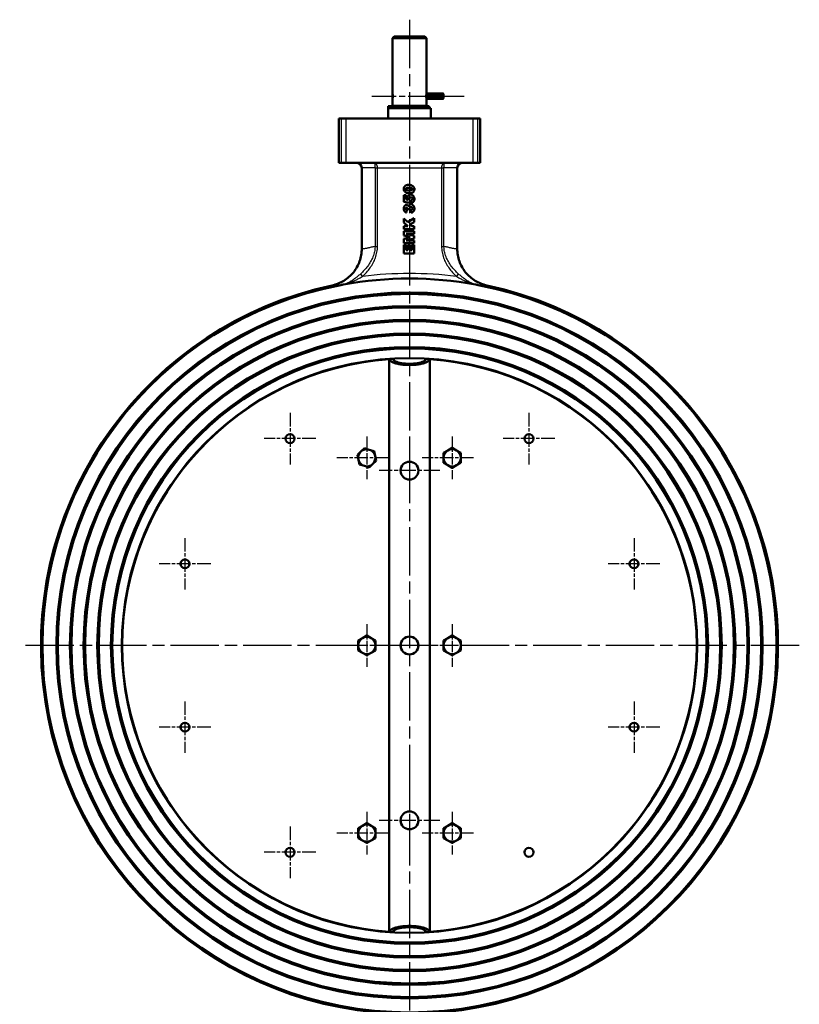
# Model space of a CAD drawing. Header units: millimetres. Extents: x 117 to 1000, y 361 to 1235.
# Tile 2 of 3: x 117 to 574, y 655 to 1232. Entities that reach past the tile are written whole.
import ezdxf

# ---------------------------------------------------------------- set-up
doc = ezdxf.new("R2010")
doc.units = ezdxf.units.MM
doc.header["$LTSCALE"] = 5
doc.linetypes.add('CHAIN', pattern=[0.3543, 0.2362, -0.0295, 0.0591, -0.0295])
for name, color, linetype, lineweight in [('Mittellinie(DIN)', 4, 'CHAIN', 25), ('Mittelpunktmarkierung(DIN)', 4, 'CHAIN', 25), ('Sichtbare Kanten(DIN)', 7, 'Continuous', 50), ('Sichtbare tangentiale Kanten(DIN)', 3, 'Continuous', 25)]:
    doc.layers.add(name, color=color, linetype=linetype, lineweight=lineweight)

msp = doc.modelspace()

# ---------------------------------------------------------------- linework, layer by layer
at = {"layer": 'Mittellinie(DIN)', "linetype": 'CHAIN', "ltscale": 12.00094}
msp.add_line((323.44, 1187.55), (377.44, 1187.55), dxfattribs=at)
at = {"layer": 'Mittelpunktmarkierung(DIN)', "linetype": 'CHAIN', "ltscale": 23.990969}
for p, q in [((345.44, 1232.39), (345.44, 637.18)), ((573.81, 865.55), (117.08, 865.55))]:
    msp.add_line(p, q, dxfattribs=at)
at = {"layer": 'Mittelpunktmarkierung(DIN)', "linetype": 'CHAIN', "ltscale": 6.711593}
for p, q in [((275.44, 1001.89), (275.44, 971.69)), ((415.44, 1001.89), (415.44, 971.69)), ((290.54, 986.79), (260.34, 986.79)), ((430.54, 986.79), (400.34, 986.79)), ((213.89, 928.53), (213.89, 898.33)), ((477, 928.53), (477, 898.33)), ((228.99, 913.43), (198.79, 913.43)), ((492.1, 913.43), (461.9, 913.43)), ((213.89, 832.77), (213.89, 802.57)), ((477, 832.77), (477, 802.57)), ((228.99, 817.67), (198.79, 817.67)), ((492.1, 817.67), (461.9, 817.67)), ((275.44, 759.41), (275.44, 729.21)), ((290.54, 744.31), (260.34, 744.31))]:
    msp.add_line(p, q, dxfattribs=at)
at = {"layer": 'Mittelpunktmarkierung(DIN)', "linetype": 'CHAIN', "ltscale": 5.555937}
for p, q in [((320.44, 988.05), (320.44, 963.05)), ((370.44, 988.05), (370.44, 963.05)), ((320.44, 878.05), (320.44, 853.05)), ((370.44, 878.05), (370.44, 853.05)), ((320.44, 768.05), (320.44, 743.05)), ((370.44, 768.05), (370.44, 743.05))]:
    msp.add_line(p, q, dxfattribs=at)
at = {"layer": 'Mittelpunktmarkierung(DIN)', "linetype": 'CHAIN', "ltscale": 7.889472}
for p, q in [((345.44, 985.8), (345.44, 950.3)), ((363.19, 968.05), (327.69, 968.05)), ((345.44, 780.8), (345.44, 745.3)), ((363.19, 763.05), (327.69, 763.05))]:
    msp.add_line(p, q, dxfattribs=at)
at = {"layer": 'Mittelpunktmarkierung(DIN)', "linetype": 'CHAIN', "ltscale": 6.667144}
for p, q in [((332.94, 975.55), (302.94, 975.55)), ((382.94, 975.55), (352.94, 975.55)), ((332.94, 865.55), (302.94, 865.55)), ((382.94, 865.55), (352.94, 865.55)), ((332.94, 755.55), (302.94, 755.55)), ((382.94, 755.55), (352.94, 755.55))]:
    msp.add_line(p, q, dxfattribs=at)
at = {"layer": 'Sichtbare Kanten(DIN)'}
for p, q in [((336.44, 1222.55), (335.44, 1221.55)), ((355.44, 1221.55), (335.44, 1221.55)), ((335.44, 1189.45), (335.44, 1221.55)), ((336.44, 1222.55), (354.44, 1222.55)), ((354.44, 1222.55), (355.44, 1221.55)), ((355.44, 1189.38), (355.44, 1221.55)), ((355.39, 1189.05), (364.94, 1189.05)), ((364.94, 1187.74), (364.94, 1189.05)), ((365.44, 1188.92), (364.94, 1189.05)), ((335.44, 1188.92), (335.54, 1188.94)), ((335.44, 1187.72), (335.44, 1188.92)), ((335.44, 1187.72), (335.64, 1187.73)), ((335.44, 1187.66), (335.44, 1187.72)), ((335.64, 1187.66), (335.44, 1187.66)), ((335.44, 1187.44), (335.44, 1187.66)), ((335.44, 1187.44), (335.64, 1187.44)), ((335.44, 1187.38), (335.44, 1187.44)), ((335.64, 1187.37), (335.44, 1187.38)), ((335.44, 1186.18), (335.44, 1187.38)), ((335.44, 1186.18), (335.54, 1186.16)), ((335.44, 1181.85), (335.44, 1185.65)), ((365.44, 1187.66), (355.26, 1187.66)), ((355.26, 1187.44), (365.44, 1187.44)), ((355.27, 1187.74), (364.94, 1187.74)), ((364.94, 1187.36), (355.27, 1187.36)), ((355.39, 1186.05), (364.94, 1186.05)), ((355.44, 1181.85), (355.44, 1185.72)), ((364.94, 1187.74), (365.44, 1187.72)), ((365.44, 1187.38), (364.94, 1187.36)), ((364.94, 1186.05), (364.94, 1187.36)), ((365.44, 1186.18), (364.94, 1186.05)), ((365.44, 1187.72), (365.44, 1188.92)), ((365.44, 1187.72), (365.44, 1187.66)), ((365.44, 1187.44), (365.44, 1187.66)), ((365.44, 1187.44), (365.44, 1187.38)), ((365.44, 1186.18), (365.44, 1187.38)), ((332.9, 1181.75), (356.9, 1181.75)), ((332.9, 1180.55), (332.9, 1181.75)), ((347.01, 1180.55), (332.9, 1180.55)), ((332.94, 1174.55), (332.94, 1180.55)), ((355.44, 1181.85), (335.44, 1181.85)), ((335.94, 1181.75), (335.94, 1181.85)), ((357.94, 1180.55), (347.01, 1180.55)), ((354.94, 1181.75), (354.94, 1181.85)), ((356.9, 1180.55), (356.9, 1181.75)), ((357.94, 1174.55), (357.94, 1180.55)), ((305.34, 1174.55), (304.05, 1174.55)), ((304.05, 1148.55), (304.05, 1174.55)), ((305.34, 1174.55), (308.34, 1174.55)), ((382.55, 1174.55), (308.34, 1174.55)), ((382.55, 1174.55), (385.55, 1174.55)), ((386.84, 1174.55), (385.55, 1174.55)), ((386.84, 1174.55), (386.84, 1148.55)), ((305.34, 1148.55), (304.05, 1148.55)), ((308.34, 1148.55), (305.34, 1148.55)), ((382.55, 1148.55), (308.34, 1148.55)), ((317.44, 1098.12), (317.44, 1145.55)), ((373.44, 1145.55), (373.44, 1098.12)), ((385.55, 1148.55), (382.55, 1148.55)), ((386.84, 1148.55), (385.55, 1148.55)), ((342.14, 1125.6), (342.14, 1129.62)), ((342.14, 1129.62), (343.49, 1129.62)), ((345.42, 1125.07), (342.14, 1125.6)), ((343.49, 1129.62), (343.49, 1126.9)), ((343.49, 1126.9), (344.41, 1126.76)), ((345.63, 1126.51), (345.42, 1125.07)), ((346.66, 1124.84), (346.47, 1126.56)), ((343.9, 1120.87), (343.61, 1119.27)), ((345.6, 1121.14), (344.39, 1121.23)), ((346.63, 1119.17), (346.41, 1120.87)), ((342.14, 1115.93), (344.44, 1113.71)), ((342.14, 1113.42), (342.14, 1115.93)), ((344.44, 1113.71), (348.24, 1116.03)), ((348.24, 1116.03), (348.24, 1113.71)), ((344.45, 1111.45), (342.14, 1113.42)), ((342.14, 1109.56), (342.14, 1111.45)), ((342.14, 1111.45), (344.45, 1111.45)), ((348.24, 1109.56), (342.14, 1109.56)), ((342.14, 1108.34), (348.24, 1108.34)), ((342.14, 1105.86), (342.14, 1108.34)), ((348.24, 1113.71), (345.73, 1112.42)), ((345.73, 1112.42), (346.76, 1111.45)), ((346.76, 1111.45), (348.24, 1111.45)), ((348.24, 1111.45), (348.24, 1109.56)), ((348.24, 1108.34), (348.24, 1106.8)), ((345.85, 1104.92), (342.14, 1105.86)), ((342.14, 1103.97), (345.85, 1104.92)), ((342.14, 1101.48), (342.14, 1103.97)), ((343.58, 1106.8), (348.24, 1105.61)), ((348.24, 1106.8), (343.58, 1106.8)), ((348.24, 1104.21), (343.58, 1103.03)), ((343.58, 1103.03), (348.24, 1103.03)), ((348.24, 1105.61), (348.24, 1104.21)), ((348.24, 1103.03), (348.24, 1101.48)), ((348.24, 1101.48), (342.14, 1101.48)), ((342.14, 1095.34), (342.14, 1100.39)), ((342.14, 1100.39), (343.44, 1100.39)), ((343.44, 1100.39), (343.44, 1097.23)), ((343.44, 1097.23), (344.41, 1097.23)), ((344.41, 1100.16), (345.66, 1100.16)), ((344.41, 1097.23), (344.41, 1100.16)), ((345.66, 1100.16), (345.66, 1097.23)), ((345.66, 1097.23), (346.86, 1097.23)), ((346.86, 1100.48), (348.24, 1100.48)), ((346.86, 1097.23), (346.86, 1100.48)), ((348.24, 1100.48), (348.24, 1095.34)), ((348.24, 1095.34), (342.14, 1095.34)), ((333.54, 697.72), (333.54, 1033.38)), ((335.44, 1033.5), (335.44, 1033.75)), ((355.44, 1033.5), (355.44, 1033.75)), ((357.35, 1033.38), (357.35, 697.72)), ((367.94, 979.88), (370.44, 981.32)), ((370.44, 981.32), (372.94, 979.88)), ((314.92, 977.23), (317.03, 979.2)), ((315.57, 974.42), (314.92, 977.23)), ((317.03, 979.2), (319.14, 981.17)), ((319.14, 981.17), (321.9, 980.33)), ((321.9, 980.33), (324.66, 979.49)), ((324.66, 979.49), (325.31, 976.68)), ((325.31, 976.68), (325.97, 973.87)), ((365.44, 978.44), (367.94, 979.88)), ((365.44, 975.55), (365.44, 978.44)), ((365.44, 972.66), (365.44, 975.55)), ((372.94, 979.88), (375.44, 978.44)), ((375.44, 978.44), (375.44, 975.55)), ((375.44, 975.55), (375.44, 972.66)), ((316.23, 971.61), (315.57, 974.42)), ((318.99, 970.77), (316.23, 971.61)), ((321.75, 969.93), (318.99, 970.77)), ((323.86, 971.9), (321.75, 969.93)), ((325.97, 973.87), (323.86, 971.9)), ((367.94, 971.22), (365.44, 972.66)), ((370.44, 969.78), (367.94, 971.22)), ((372.94, 971.22), (370.44, 969.78)), ((375.44, 972.66), (372.94, 971.22)), ((315.44, 868.44), (317.94, 869.88)), ((315.44, 865.55), (315.44, 868.44)), ((317.94, 869.88), (320.44, 871.32)), ((320.44, 871.32), (322.94, 869.88)), ((322.94, 869.88), (325.44, 868.44)), ((325.44, 868.44), (325.44, 865.55)), ((365.44, 868.44), (367.94, 869.88)), ((365.44, 865.55), (365.44, 868.44)), ((367.94, 869.88), (370.44, 871.32)), ((370.44, 871.32), (372.94, 869.88)), ((372.94, 869.88), (375.44, 868.44)), ((375.44, 868.44), (375.44, 865.55)), ((315.44, 862.66), (315.44, 865.55)), ((317.94, 861.22), (315.44, 862.66)), ((320.44, 859.78), (317.94, 861.22)), ((322.94, 861.22), (320.44, 859.78)), ((325.44, 862.66), (322.94, 861.22)), ((325.44, 865.55), (325.44, 862.66)), ((365.44, 862.66), (365.44, 865.55)), ((367.94, 861.22), (365.44, 862.66)), ((370.44, 859.78), (367.94, 861.22)), ((372.94, 861.22), (370.44, 859.78)), ((375.44, 862.66), (372.94, 861.22)), ((375.44, 865.55), (375.44, 862.66)), ((315.44, 758.44), (317.94, 759.88)), ((315.44, 755.55), (315.44, 758.44)), ((317.94, 759.88), (320.44, 761.32)), ((320.44, 761.32), (322.94, 759.88)), ((322.94, 759.88), (325.44, 758.44)), ((325.44, 758.44), (325.44, 755.55)), ((365.44, 758.44), (367.94, 759.88)), ((365.44, 755.55), (365.44, 758.44)), ((367.94, 759.88), (370.44, 761.32)), ((370.44, 761.32), (372.94, 759.88)), ((372.94, 759.88), (375.44, 758.44)), ((375.44, 758.44), (375.44, 755.55)), ((315.44, 752.66), (315.44, 755.55)), ((317.94, 751.22), (315.44, 752.66)), ((320.44, 749.78), (317.94, 751.22)), ((322.94, 751.22), (320.44, 749.78)), ((325.44, 752.66), (322.94, 751.22)), ((325.44, 755.55), (325.44, 752.66)), ((365.44, 752.66), (365.44, 755.55)), ((367.94, 751.22), (365.44, 752.66)), ((370.44, 749.78), (367.94, 751.22)), ((372.94, 751.22), (370.44, 749.78)), ((375.44, 752.66), (372.94, 751.22)), ((375.44, 755.55), (375.44, 752.66)), ((335.44, 697.35), (335.44, 697.6)), ((355.44, 697.35), (355.44, 697.6))]:
    msp.add_line(p, q, dxfattribs=at)
at = {"layer": 'Sichtbare Kanten(DIN)', "flags": 128}
for points in [[(335.44, 1185.65), (335.45, 1185.66), (335.45, 1185.68), (335.46, 1185.74), (335.48, 1185.84), (335.51, 1185.97), (335.53, 1186.14), (335.56, 1186.35), (335.59, 1186.57), (335.61, 1186.81), (335.63, 1187.05), (335.64, 1187.3), (335.64, 1187.55), (335.64, 1187.8), (335.63, 1188.04), (335.61, 1188.28), (335.59, 1188.5), (335.57, 1188.71), (335.54, 1188.89), (335.52, 1189.06), (335.49, 1189.2), (335.47, 1189.31), (335.46, 1189.39), (335.45, 1189.43), (335.44, 1189.45)], [(355.44, 1189.38), (355.44, 1189.36), (355.43, 1189.32), (355.42, 1189.24), (355.4, 1189.13), (355.38, 1189), (355.35, 1188.84), (355.33, 1188.66), (355.31, 1188.47), (355.29, 1188.25), (355.28, 1188.02), (355.27, 1187.79), (355.26, 1187.55), (355.27, 1187.31), (355.28, 1187.08), (355.29, 1186.85), (355.31, 1186.63), (355.33, 1186.44), (355.35, 1186.26), (355.38, 1186.1), (355.4, 1185.97), (355.42, 1185.86), (355.43, 1185.78), (355.44, 1185.74), (355.44, 1185.72)], [(342.03, 1133.13), (342.04, 1133.26), (342.06, 1133.4), (342.08, 1133.54), (342.11, 1133.68), (342.16, 1133.81), (342.21, 1133.95), (342.26, 1134.08), (342.33, 1134.21), (342.4, 1134.34), (342.47, 1134.46), (342.55, 1134.57), (342.64, 1134.68), (342.73, 1134.78), (342.82, 1134.87), (342.91, 1134.96), (343, 1135.04), (343.1, 1135.11), (343.2, 1135.17), (343.29, 1135.23), (343.38, 1135.28), (343.47, 1135.32), (343.56, 1135.36), (343.64, 1135.39), (343.72, 1135.41)], [(345.16, 1130.6), (344.95, 1130.61), (344.74, 1130.63), (344.53, 1130.66), (344.33, 1130.7), (344.13, 1130.75), (343.94, 1130.82), (343.76, 1130.89), (343.58, 1130.97), (343.41, 1131.07), (343.25, 1131.17), (343.09, 1131.27), (342.95, 1131.39), (342.81, 1131.51), (342.68, 1131.64), (342.57, 1131.77), (342.46, 1131.91), (342.36, 1132.05), (342.28, 1132.2), (342.21, 1132.35), (342.15, 1132.5), (342.1, 1132.66), (342.06, 1132.81), (342.04, 1132.97), (342.03, 1133.13)], [(343.16, 1133.07), (343.17, 1133.13), (343.18, 1133.18), (343.2, 1133.23), (343.23, 1133.28), (343.27, 1133.33), (343.31, 1133.38), (343.36, 1133.42), (343.42, 1133.47), (343.49, 1133.52), (343.57, 1133.56), (343.65, 1133.6), (343.73, 1133.64), (343.83, 1133.68), (343.93, 1133.71), (344.03, 1133.74), (344.14, 1133.77), (344.26, 1133.8), (344.38, 1133.83), (344.51, 1133.85), (344.64, 1133.86), (344.78, 1133.88), (344.92, 1133.89), (345.07, 1133.89), (345.22, 1133.9)], [(345.17, 1132.28), (345.03, 1132.28), (344.89, 1132.29), (344.75, 1132.3), (344.62, 1132.31), (344.49, 1132.33), (344.37, 1132.35), (344.25, 1132.37), (344.14, 1132.39), (344.03, 1132.42), (343.92, 1132.45), (343.82, 1132.49), (343.73, 1132.52), (343.65, 1132.56), (343.57, 1132.6), (343.49, 1132.64), (343.43, 1132.68), (343.37, 1132.73), (343.31, 1132.78), (343.27, 1132.82), (343.23, 1132.87), (343.2, 1132.92), (343.18, 1132.97), (343.17, 1133.02), (343.16, 1133.07)], [(343.72, 1135.41), (343.78, 1135.43), (343.83, 1135.44), (343.89, 1135.45), (343.95, 1135.46), (344.01, 1135.47), (344.06, 1135.49), (344.12, 1135.5), (344.18, 1135.51), (344.24, 1135.52), (344.3, 1135.52), (344.36, 1135.53), (344.42, 1135.54), (344.48, 1135.55), (344.54, 1135.55), (344.6, 1135.56), (344.66, 1135.56), (344.72, 1135.57), (344.78, 1135.57), (344.84, 1135.57), (344.9, 1135.58), (344.96, 1135.58), (345.02, 1135.58), (345.08, 1135.58), (345.15, 1135.58)], [(345.15, 1135.58), (345.35, 1135.58), (345.56, 1135.56), (345.76, 1135.53), (345.96, 1135.49), (346.16, 1135.44), (346.35, 1135.38), (346.53, 1135.32), (346.71, 1135.24), (346.89, 1135.15), (347.06, 1135.06), (347.22, 1134.96), (347.37, 1134.85), (347.51, 1134.73), (347.65, 1134.61), (347.77, 1134.48), (347.89, 1134.34), (347.99, 1134.2), (348.08, 1134.06), (348.16, 1133.9), (348.22, 1133.75), (348.28, 1133.59), (348.31, 1133.42), (348.34, 1133.26), (348.35, 1133.09)], [(347.19, 1133.08), (347.19, 1133.03), (347.17, 1132.98), (347.15, 1132.94), (347.12, 1132.89), (347.08, 1132.84), (347.04, 1132.79), (346.99, 1132.75), (346.93, 1132.7), (346.86, 1132.66), (346.78, 1132.62), (346.7, 1132.57), (346.62, 1132.54), (346.53, 1132.5), (346.43, 1132.46), (346.32, 1132.43), (346.21, 1132.4), (346.1, 1132.38), (345.98, 1132.35), (345.85, 1132.33), (345.73, 1132.31), (345.59, 1132.3), (345.46, 1132.29), (345.31, 1132.28), (345.17, 1132.28)], [(345.22, 1133.9), (345.35, 1133.89), (345.49, 1133.89), (345.62, 1133.88), (345.75, 1133.87), (345.88, 1133.85), (346.01, 1133.83), (346.12, 1133.81), (346.24, 1133.78), (346.35, 1133.75), (346.45, 1133.72), (346.55, 1133.68), (346.64, 1133.64), (346.73, 1133.6), (346.81, 1133.56), (346.88, 1133.51), (346.94, 1133.46), (347, 1133.41), (347.05, 1133.37), (347.09, 1133.32), (347.13, 1133.27), (347.16, 1133.22), (347.17, 1133.17), (347.19, 1133.12), (347.19, 1133.08)], [(348.35, 1133.09), (348.34, 1132.99), (348.34, 1132.89), (348.32, 1132.79), (348.31, 1132.69), (348.29, 1132.59), (348.26, 1132.49), (348.23, 1132.39), (348.2, 1132.29), (348.16, 1132.19), (348.13, 1132.09), (348.08, 1132), (348.04, 1131.9), (347.99, 1131.81), (347.94, 1131.72), (347.89, 1131.64), (347.84, 1131.56), (347.79, 1131.48), (347.73, 1131.4), (347.67, 1131.33), (347.61, 1131.27), (347.56, 1131.21), (347.5, 1131.16), (347.44, 1131.11), (347.38, 1131.07)], [(344.14, 1127.86), (344.15, 1127.98), (344.16, 1128.09), (344.19, 1128.21), (344.23, 1128.33), (344.27, 1128.45), (344.33, 1128.57), (344.39, 1128.68), (344.46, 1128.8), (344.54, 1128.91), (344.62, 1129.02), (344.71, 1129.13), (344.8, 1129.23), (344.9, 1129.32), (345, 1129.42), (345.11, 1129.5), (345.21, 1129.58), (345.32, 1129.65), (345.43, 1129.72), (345.54, 1129.77), (345.66, 1129.82), (345.77, 1129.86), (345.88, 1129.89), (345.99, 1129.9), (346.09, 1129.91)], [(344.41, 1126.76), (344.39, 1126.79), (344.37, 1126.83), (344.36, 1126.87), (344.34, 1126.92), (344.33, 1126.96), (344.31, 1127.01), (344.3, 1127.06), (344.28, 1127.11), (344.27, 1127.16), (344.25, 1127.21), (344.24, 1127.26), (344.23, 1127.31), (344.21, 1127.37), (344.2, 1127.42), (344.19, 1127.47), (344.18, 1127.52), (344.17, 1127.57), (344.17, 1127.61), (344.16, 1127.66), (344.15, 1127.71), (344.15, 1127.75), (344.15, 1127.79), (344.14, 1127.83), (344.14, 1127.86)], [(347.38, 1131.07), (347.33, 1131.04), (347.28, 1131.01), (347.22, 1130.98), (347.15, 1130.96), (347.07, 1130.93), (346.99, 1130.9), (346.9, 1130.88), (346.81, 1130.85), (346.72, 1130.82), (346.62, 1130.8), (346.52, 1130.78), (346.41, 1130.75), (346.3, 1130.73), (346.2, 1130.71), (346.09, 1130.69), (345.98, 1130.67), (345.87, 1130.66), (345.76, 1130.64), (345.66, 1130.63), (345.55, 1130.62), (345.45, 1130.61), (345.35, 1130.61), (345.26, 1130.6), (345.16, 1130.6)], [(346.24, 1128.2), (346.18, 1128.2), (346.11, 1128.19), (346.04, 1128.18), (345.98, 1128.17), (345.91, 1128.15), (345.85, 1128.12), (345.79, 1128.1), (345.73, 1128.07), (345.67, 1128.03), (345.62, 1128), (345.56, 1127.96), (345.51, 1127.92), (345.47, 1127.88), (345.42, 1127.84), (345.38, 1127.79), (345.34, 1127.75), (345.31, 1127.7), (345.28, 1127.65), (345.25, 1127.6), (345.23, 1127.55), (345.22, 1127.5), (345.2, 1127.45), (345.2, 1127.4), (345.19, 1127.36)], [(345.19, 1127.36), (345.19, 1127.34), (345.19, 1127.32), (345.2, 1127.29), (345.2, 1127.27), (345.2, 1127.25), (345.2, 1127.23), (345.2, 1127.21), (345.21, 1127.19), (345.21, 1127.17), (345.21, 1127.15), (345.22, 1127.13), (345.22, 1127.11), (345.23, 1127.09), (345.24, 1127.07), (345.24, 1127.05), (345.25, 1127.04), (345.26, 1127.02), (345.26, 1127), (345.27, 1126.98), (345.28, 1126.96), (345.29, 1126.94), (345.3, 1126.92), (345.31, 1126.9), (345.32, 1126.88)], [(345.32, 1126.88), (345.32, 1126.87), (345.33, 1126.85), (345.34, 1126.84), (345.35, 1126.82), (345.36, 1126.81), (345.37, 1126.8), (345.38, 1126.78), (345.39, 1126.77), (345.4, 1126.75), (345.41, 1126.74), (345.42, 1126.72), (345.44, 1126.71), (345.45, 1126.69), (345.46, 1126.67), (345.48, 1126.66), (345.49, 1126.64), (345.51, 1126.63), (345.52, 1126.61), (345.54, 1126.59), (345.56, 1126.58), (345.57, 1126.56), (345.59, 1126.54), (345.61, 1126.53), (345.63, 1126.51)], [(346.09, 1129.91), (346.19, 1129.9), (346.31, 1129.89), (346.42, 1129.86), (346.55, 1129.81), (346.68, 1129.76), (346.81, 1129.7), (346.94, 1129.62), (347.07, 1129.54), (347.2, 1129.45), (347.33, 1129.35), (347.45, 1129.24), (347.57, 1129.12), (347.69, 1128.99), (347.79, 1128.86), (347.89, 1128.73), (347.98, 1128.59), (348.07, 1128.44), (348.14, 1128.29), (348.2, 1128.14), (348.25, 1128), (348.29, 1127.85), (348.32, 1127.7), (348.34, 1127.55), (348.35, 1127.41)], [(347.31, 1127.39), (347.31, 1127.44), (347.3, 1127.48), (347.29, 1127.53), (347.27, 1127.57), (347.25, 1127.62), (347.22, 1127.67), (347.19, 1127.71), (347.15, 1127.76), (347.12, 1127.8), (347.07, 1127.85), (347.03, 1127.89), (346.98, 1127.93), (346.93, 1127.97), (346.87, 1128), (346.82, 1128.04), (346.76, 1128.07), (346.7, 1128.1), (346.64, 1128.12), (346.57, 1128.15), (346.51, 1128.17), (346.44, 1128.18), (346.38, 1128.19), (346.31, 1128.2), (346.24, 1128.2)], [(346.47, 1126.56), (346.52, 1126.57), (346.58, 1126.58), (346.63, 1126.6), (346.68, 1126.62), (346.73, 1126.64), (346.78, 1126.67), (346.83, 1126.7), (346.87, 1126.73), (346.92, 1126.77), (346.96, 1126.8), (347.01, 1126.84), (347.05, 1126.88), (347.09, 1126.92), (347.12, 1126.96), (347.16, 1127.01), (347.19, 1127.05), (347.21, 1127.09), (347.24, 1127.14), (347.26, 1127.18), (347.28, 1127.22), (347.29, 1127.27), (347.3, 1127.31), (347.31, 1127.35), (347.31, 1127.39)], [(348.35, 1127.41), (348.34, 1127.28), (348.33, 1127.14), (348.31, 1127), (348.28, 1126.86), (348.25, 1126.71), (348.21, 1126.56), (348.16, 1126.42), (348.1, 1126.28), (348.04, 1126.14), (347.97, 1126), (347.89, 1125.87), (347.81, 1125.75), (347.73, 1125.63), (347.64, 1125.52), (347.54, 1125.42), (347.45, 1125.32), (347.35, 1125.23), (347.25, 1125.15), (347.15, 1125.08), (347.05, 1125.02), (346.95, 1124.96), (346.85, 1124.91), (346.75, 1124.87), (346.66, 1124.84)], [(342.03, 1121.64), (342.04, 1121.79), (342.05, 1121.93), (342.07, 1122.08), (342.1, 1122.22), (342.14, 1122.36), (342.18, 1122.5), (342.23, 1122.63), (342.29, 1122.76), (342.35, 1122.88), (342.42, 1123), (342.49, 1123.11), (342.56, 1123.22), (342.64, 1123.32), (342.72, 1123.41), (342.81, 1123.5), (342.89, 1123.58), (342.98, 1123.65), (343.07, 1123.71), (343.16, 1123.77), (343.25, 1123.81), (343.34, 1123.85), (343.43, 1123.88), (343.51, 1123.89), (343.6, 1123.9)], [(343.61, 1119.27), (343.52, 1119.3), (343.42, 1119.33), (343.33, 1119.38), (343.23, 1119.44), (343.14, 1119.5), (343.05, 1119.57), (342.95, 1119.65), (342.87, 1119.74), (342.78, 1119.83), (342.7, 1119.93), (342.61, 1120.03), (342.54, 1120.14), (342.47, 1120.25), (342.4, 1120.36), (342.33, 1120.48), (342.27, 1120.61), (342.22, 1120.73), (342.17, 1120.86), (342.13, 1120.99), (342.1, 1121.12), (342.07, 1121.25), (342.05, 1121.38), (342.04, 1121.51), (342.03, 1121.64)], [(343.7, 1122.23), (343.66, 1122.23), (343.63, 1122.22), (343.59, 1122.22), (343.56, 1122.2), (343.52, 1122.19), (343.48, 1122.17), (343.45, 1122.15), (343.42, 1122.13), (343.38, 1122.11), (343.35, 1122.08), (343.32, 1122.06), (343.29, 1122.03), (343.26, 1122), (343.23, 1121.97), (343.21, 1121.93), (343.18, 1121.9), (343.16, 1121.86), (343.14, 1121.83), (343.13, 1121.79), (343.11, 1121.75), (343.1, 1121.72), (343.09, 1121.68), (343.09, 1121.64), (343.09, 1121.61)], [(343.09, 1121.61), (343.09, 1121.57), (343.09, 1121.53), (343.1, 1121.49), (343.11, 1121.45), (343.13, 1121.41), (343.15, 1121.38), (343.17, 1121.34), (343.2, 1121.3), (343.22, 1121.26), (343.26, 1121.22), (343.29, 1121.19), (343.32, 1121.15), (343.36, 1121.12), (343.4, 1121.08), (343.44, 1121.05), (343.49, 1121.02), (343.54, 1121), (343.58, 1120.97), (343.63, 1120.95), (343.68, 1120.93), (343.74, 1120.91), (343.79, 1120.89), (343.85, 1120.88), (343.9, 1120.87)], [(343.6, 1123.9), (343.65, 1123.9), (343.7, 1123.89), (343.76, 1123.88), (343.81, 1123.86), (343.87, 1123.85), (343.93, 1123.82), (343.99, 1123.8), (344.05, 1123.77), (344.11, 1123.74), (344.17, 1123.7), (344.24, 1123.67), (344.3, 1123.63), (344.36, 1123.58), (344.41, 1123.54), (344.47, 1123.49), (344.53, 1123.45), (344.58, 1123.4), (344.63, 1123.35), (344.68, 1123.29), (344.73, 1123.24), (344.77, 1123.19), (344.81, 1123.13), (344.84, 1123.08), (344.88, 1123.02)], [(344.41, 1121.45), (344.41, 1121.49), (344.4, 1121.54), (344.39, 1121.58), (344.38, 1121.62), (344.36, 1121.67), (344.34, 1121.71), (344.32, 1121.76), (344.29, 1121.8), (344.26, 1121.84), (344.23, 1121.89), (344.2, 1121.93), (344.16, 1121.97), (344.13, 1122), (344.09, 1122.04), (344.05, 1122.07), (344.01, 1122.1), (343.97, 1122.13), (343.93, 1122.16), (343.89, 1122.18), (343.85, 1122.2), (343.81, 1122.21), (343.77, 1122.22), (343.73, 1122.23), (343.7, 1122.23)], [(344.39, 1121.23), (344.39, 1121.24), (344.39, 1121.26), (344.39, 1121.27), (344.4, 1121.28), (344.4, 1121.29), (344.4, 1121.3), (344.4, 1121.31), (344.4, 1121.32), (344.4, 1121.33), (344.4, 1121.34), (344.41, 1121.35), (344.41, 1121.36), (344.41, 1121.37), (344.41, 1121.38), (344.41, 1121.38), (344.41, 1121.39), (344.41, 1121.4), (344.41, 1121.41), (344.41, 1121.42), (344.41, 1121.42), (344.41, 1121.43), (344.41, 1121.44), (344.41, 1121.44), (344.41, 1121.45)], [(344.88, 1123.02), (344.88, 1123.05), (344.89, 1123.08), (344.9, 1123.11), (344.91, 1123.14), (344.91, 1123.17), (344.92, 1123.19), (344.93, 1123.22), (344.94, 1123.24), (344.95, 1123.27), (344.95, 1123.29), (344.96, 1123.32), (344.97, 1123.34), (344.98, 1123.36), (344.99, 1123.38), (345, 1123.4), (345.01, 1123.43), (345.02, 1123.45), (345.02, 1123.46), (345.03, 1123.48), (345.04, 1123.5), (345.05, 1123.52), (345.06, 1123.54), (345.07, 1123.55), (345.08, 1123.57)], [(345.08, 1123.57), (345.11, 1123.61), (345.14, 1123.65), (345.17, 1123.68), (345.21, 1123.72), (345.25, 1123.76), (345.29, 1123.8), (345.34, 1123.84), (345.39, 1123.87), (345.44, 1123.91), (345.49, 1123.94), (345.55, 1123.97), (345.6, 1124), (345.66, 1124.03), (345.72, 1124.06), (345.78, 1124.09), (345.84, 1124.11), (345.9, 1124.13), (345.96, 1124.15), (346.02, 1124.17), (346.08, 1124.18), (346.14, 1124.19), (346.19, 1124.2), (346.25, 1124.21), (346.3, 1124.21)], [(346.4, 1122.5), (346.34, 1122.5), (346.29, 1122.49), (346.24, 1122.48), (346.18, 1122.47), (346.13, 1122.45), (346.08, 1122.43), (346.03, 1122.4), (345.98, 1122.37), (345.93, 1122.34), (345.88, 1122.31), (345.83, 1122.27), (345.79, 1122.24), (345.75, 1122.2), (345.71, 1122.16), (345.67, 1122.11), (345.64, 1122.07), (345.61, 1122.02), (345.58, 1121.98), (345.56, 1121.93), (345.54, 1121.88), (345.53, 1121.83), (345.51, 1121.79), (345.51, 1121.74), (345.5, 1121.69)], [(345.5, 1121.69), (345.5, 1121.67), (345.51, 1121.66), (345.51, 1121.64), (345.51, 1121.62), (345.51, 1121.6), (345.51, 1121.58), (345.51, 1121.56), (345.52, 1121.54), (345.52, 1121.52), (345.52, 1121.5), (345.53, 1121.48), (345.53, 1121.45), (345.53, 1121.43), (345.54, 1121.41), (345.54, 1121.38), (345.55, 1121.36), (345.55, 1121.33), (345.56, 1121.31), (345.57, 1121.28), (345.57, 1121.26), (345.58, 1121.23), (345.59, 1121.2), (345.6, 1121.17), (345.6, 1121.14)], [(346.3, 1124.21), (346.4, 1124.2), (346.5, 1124.19), (346.61, 1124.16), (346.72, 1124.12), (346.83, 1124.07), (346.95, 1124.01), (347.07, 1123.94), (347.19, 1123.86), (347.31, 1123.77), (347.42, 1123.67), (347.54, 1123.56), (347.64, 1123.45), (347.75, 1123.32), (347.84, 1123.2), (347.93, 1123.06), (348.02, 1122.93), (348.09, 1122.78), (348.16, 1122.64), (348.21, 1122.49), (348.26, 1122.34), (348.3, 1122.19), (348.32, 1122.04), (348.34, 1121.89), (348.35, 1121.75)], [(347.31, 1121.71), (347.31, 1121.75), (347.3, 1121.8), (347.29, 1121.84), (347.27, 1121.89), (347.25, 1121.93), (347.23, 1121.98), (347.2, 1122.02), (347.17, 1122.07), (347.13, 1122.11), (347.09, 1122.15), (347.05, 1122.19), (347.01, 1122.23), (346.97, 1122.27), (346.92, 1122.31), (346.87, 1122.34), (346.82, 1122.37), (346.77, 1122.4), (346.72, 1122.43), (346.66, 1122.45), (346.61, 1122.47), (346.56, 1122.48), (346.5, 1122.49), (346.45, 1122.5), (346.4, 1122.5)], [(346.41, 1120.87), (346.47, 1120.88), (346.53, 1120.9), (346.59, 1120.92), (346.65, 1120.94), (346.71, 1120.97), (346.77, 1121), (346.82, 1121.03), (346.87, 1121.06), (346.92, 1121.09), (346.97, 1121.13), (347.01, 1121.17), (347.05, 1121.2), (347.09, 1121.24), (347.13, 1121.29), (347.16, 1121.33), (347.19, 1121.37), (347.22, 1121.41), (347.24, 1121.46), (347.26, 1121.5), (347.28, 1121.54), (347.29, 1121.58), (347.3, 1121.63), (347.31, 1121.67), (347.31, 1121.71)], [(348.35, 1121.75), (348.34, 1121.61), (348.33, 1121.47), (348.31, 1121.33), (348.28, 1121.18), (348.25, 1121.04), (348.2, 1120.9), (348.15, 1120.76), (348.1, 1120.62), (348.03, 1120.49), (347.96, 1120.36), (347.89, 1120.23), (347.81, 1120.11), (347.72, 1119.99), (347.63, 1119.88), (347.54, 1119.77), (347.44, 1119.67), (347.34, 1119.58), (347.24, 1119.5), (347.14, 1119.42), (347.03, 1119.36), (346.93, 1119.3), (346.83, 1119.25), (346.73, 1119.2), (346.63, 1119.17)], [(300.08, 1076.6), (300.98, 1076.81), (301.88, 1077.07), (302.77, 1077.36), (303.65, 1077.69), (304.51, 1078.06), (305.35, 1078.46), (306.18, 1078.9), (306.98, 1079.37), (307.76, 1079.88), (308.53, 1080.42), (309.27, 1080.99), (309.98, 1081.59), (310.67, 1082.23), (311.34, 1082.89), (311.97, 1083.58), (312.57, 1084.29), (313.14, 1085.03), (313.68, 1085.79), (314.18, 1086.58), (314.66, 1087.39), (315.09, 1088.22), (315.5, 1089.06), (315.86, 1089.92), (316.19, 1090.79), (316.48, 1091.68), (316.74, 1092.58), (316.95, 1093.49), (317.13, 1094.41), (317.27, 1095.33), (317.37, 1096.26), (317.43, 1097.19), (317.44, 1098.12)], [(373.44, 1098.12), (373.46, 1097.19), (373.52, 1096.26), (373.62, 1095.33), (373.76, 1094.41), (373.94, 1093.5), (374.15, 1092.58), (374.41, 1091.68), (374.7, 1090.79), (375.03, 1089.92), (375.39, 1089.05), (375.8, 1088.21), (376.23, 1087.39), (376.7, 1086.58), (377.21, 1085.8), (377.75, 1085.03), (378.33, 1084.29), (378.93, 1083.57), (379.56, 1082.88), (380.22, 1082.22), (380.91, 1081.59), (381.62, 1080.99), (382.36, 1080.42), (383.13, 1079.88), (383.92, 1079.37), (384.72, 1078.89), (385.55, 1078.45), (386.39, 1078.05), (387.25, 1077.69), (388.12, 1077.36), (389.01, 1077.07), (389.91, 1076.81), (390.81, 1076.6)], [(305.29, 1076.86), (305.33, 1076.86), (305.37, 1076.87), (305.41, 1076.88), (305.44, 1076.89), (305.48, 1076.89), (305.52, 1076.9), (305.56, 1076.91), (305.6, 1076.92), (305.63, 1076.92), (305.67, 1076.93), (305.71, 1076.94), (305.75, 1076.95), (305.78, 1076.95), (305.82, 1076.96), (305.86, 1076.97), (305.9, 1076.98), (305.93, 1076.99), (305.97, 1076.99), (306.01, 1077), (306.05, 1077.01), (306.09, 1077.02), (306.12, 1077.03), (306.16, 1077.04), (306.2, 1077.04)], [(306.2, 1077.04), (306.22, 1077.05), (306.24, 1077.05), (306.26, 1077.06), (306.28, 1077.06), (306.3, 1077.07), (306.32, 1077.07), (306.34, 1077.08), (306.36, 1077.08), (306.38, 1077.08), (306.4, 1077.09), (306.42, 1077.09), (306.44, 1077.1), (306.46, 1077.1), (306.48, 1077.1), (306.51, 1077.11), (306.53, 1077.11), (306.55, 1077.12), (306.57, 1077.12), (306.59, 1077.12), (306.61, 1077.13), (306.63, 1077.13), (306.65, 1077.14), (306.67, 1077.14), (306.69, 1077.14)], [(384.2, 1077.14), (384.22, 1077.14), (384.24, 1077.14), (384.26, 1077.13), (384.28, 1077.13), (384.3, 1077.12), (384.32, 1077.12), (384.34, 1077.12), (384.36, 1077.11), (384.38, 1077.11), (384.4, 1077.1), (384.42, 1077.1), (384.45, 1077.1), (384.47, 1077.09), (384.49, 1077.09), (384.51, 1077.08), (384.53, 1077.08), (384.55, 1077.08), (384.57, 1077.07), (384.59, 1077.07), (384.61, 1077.06), (384.63, 1077.06), (384.65, 1077.05), (384.67, 1077.05), (384.69, 1077.04)], [(384.69, 1077.04), (384.73, 1077.04), (384.77, 1077.03), (384.8, 1077.02), (384.84, 1077.01), (384.88, 1077), (384.92, 1076.99), (384.95, 1076.99), (384.99, 1076.98), (385.03, 1076.97), (385.07, 1076.96), (385.11, 1076.95), (385.14, 1076.95), (385.18, 1076.94), (385.22, 1076.93), (385.26, 1076.92), (385.29, 1076.92), (385.33, 1076.91), (385.37, 1076.9), (385.41, 1076.89), (385.45, 1076.89), (385.48, 1076.88), (385.52, 1076.87), (385.56, 1076.86), (385.6, 1076.86)], [(345.44, 1029.98), (344.73, 1029.98), (344.01, 1030), (343.28, 1030.04), (342.55, 1030.08), (341.83, 1030.14), (341.13, 1030.21), (340.44, 1030.3), (339.77, 1030.4), (339.13, 1030.51), (338.52, 1030.63), (337.95, 1030.77), (337.41, 1030.91), (336.9, 1031.06), (336.42, 1031.22), (335.97, 1031.4), (335.55, 1031.58), (335.16, 1031.78), (334.81, 1031.99), (334.49, 1032.2), (334.22, 1032.43), (333.99, 1032.66), (333.79, 1032.89), (333.65, 1033.14), (333.54, 1033.38)], [(335.56, 1033.51), (335.8, 1033.11), (336.17, 1032.73), (336.67, 1032.37), (337.3, 1032.04), (338.03, 1031.74), (338.84, 1031.48), (339.77, 1031.25), (340.8, 1031.06), (341.91, 1030.9), (343.08, 1030.79), (344.27, 1030.73), (345.44, 1030.71), (346.62, 1030.73), (347.81, 1030.79), (348.98, 1030.9), (350.09, 1031.06), (351.12, 1031.25), (352.05, 1031.48), (352.86, 1031.74), (353.59, 1032.04), (354.22, 1032.37), (354.72, 1032.73), (355.09, 1033.11), (355.33, 1033.51)], [(357.35, 1033.38), (357.24, 1033.14), (357.09, 1032.89), (356.9, 1032.66), (356.67, 1032.43), (356.4, 1032.2), (356.08, 1031.99), (355.73, 1031.78), (355.34, 1031.58), (354.92, 1031.4), (354.46, 1031.22), (353.99, 1031.06), (353.48, 1030.91), (352.94, 1030.77), (352.37, 1030.63), (351.76, 1030.51), (351.12, 1030.4), (350.45, 1030.3), (349.76, 1030.21), (349.06, 1030.14), (348.34, 1030.08), (347.61, 1030.04), (346.88, 1030), (346.16, 1029.98), (345.44, 1029.98)], [(333.54, 697.72), (333.65, 697.96), (333.79, 698.21), (333.99, 698.44), (334.22, 698.67), (334.49, 698.9), (334.81, 699.11), (335.16, 699.32), (335.55, 699.52), (335.97, 699.7), (336.42, 699.88), (336.9, 700.04), (337.41, 700.19), (337.95, 700.33), (338.52, 700.47), (339.13, 700.59), (339.77, 700.7), (340.44, 700.8), (341.13, 700.89), (341.83, 700.96), (342.55, 701.02), (343.28, 701.06), (344.01, 701.1), (344.73, 701.12), (345.44, 701.12)], [(355.33, 697.59), (355.09, 697.99), (354.72, 698.37), (354.22, 698.73), (353.59, 699.06), (352.86, 699.36), (352.05, 699.62), (351.12, 699.85), (350.09, 700.04), (348.98, 700.2), (347.81, 700.31), (346.62, 700.37), (345.44, 700.39), (344.27, 700.37), (343.08, 700.31), (341.91, 700.2), (340.8, 700.04), (339.77, 699.85), (338.84, 699.62), (338.03, 699.36), (337.3, 699.06), (336.67, 698.73), (336.17, 698.37), (335.8, 697.99), (335.56, 697.59)], [(345.44, 701.12), (346.16, 701.12), (346.88, 701.1), (347.61, 701.06), (348.34, 701.02), (349.06, 700.96), (349.76, 700.89), (350.45, 700.8), (351.12, 700.7), (351.76, 700.59), (352.37, 700.47), (352.94, 700.33), (353.48, 700.19), (353.99, 700.04), (354.46, 699.88), (354.92, 699.7), (355.34, 699.52), (355.73, 699.32), (356.08, 699.11), (356.4, 698.9), (356.67, 698.67), (356.9, 698.44), (357.09, 698.21), (357.24, 697.96), (357.35, 697.72)]]:
    msp.add_lwpolyline(points, dxfattribs=at)
at = {"layer": 'Sichtbare Kanten(DIN)'}
for centre, radius in [((345.44, 865.55), 206.9), ((345.44, 865.55), 206.5), ((345.44, 865.55), 206.1), ((345.44, 865.55), 198.9), ((345.44, 865.55), 198.5), ((345.44, 865.55), 198.1), ((345.44, 865.55), 190.9), ((345.44, 865.55), 190.5), ((345.44, 865.55), 190.1), ((345.44, 865.55), 182.9), ((345.44, 865.55), 182.5), ((345.44, 865.55), 182.1), ((345.44, 865.55), 174.9), ((345.44, 865.55), 174.5), ((345.44, 865.55), 174.1), ((345.44, 865.55), 168.5), ((275.44, 986.79), 2.6), ((415.44, 986.79), 2.6), ((345.44, 968.05), 5.25), ((213.89, 913.43), 2.6), ((477, 913.43), 2.6), ((345.44, 865.55), 5.25), ((213.89, 817.67), 2.6), ((477, 817.67), 2.6), ((345.44, 763.05), 5.25), ((275.44, 744.31), 2.6), ((415.44, 744.31), 2.6)]:
    msp.add_circle(centre, radius, dxfattribs=at)
for centre, radius, start, end in [((314.44, 1145.55), 3, 0, 90), ((376.44, 1145.55), 3, 90, 180), ((345.44, 865.55), 215.11, 79.62119, 100.37881), ((345.44, 865.55), 215.87, 102.13235, 77.86765), ((345.44, 865.55), 215.09, 100.75891, 79.24109), ((345.44, 865.55), 168.25, 94.05781, 265.94219), ((345.44, 865.55), 168.25, 93.36881, 94.05781), ((345.44, 865.55), 168.25, 85.94219, 86.63119), ((345.44, 865.55), 168.25, 274.05781, 85.94219), ((320.44, 975.55), 5, 133.09122, 193.09122), ((320.44, 975.55), 5, 73.09122, 133.09122), ((320.44, 975.55), 5, 13.09122, 73.09122), ((320.44, 975.55), 5, 313.09122, 13.09122), ((370.44, 975.55), 5, 120, 180), ((370.44, 975.55), 5, 180, 240), ((370.44, 975.55), 5, 60, 120), ((370.44, 975.55), 5, 0, 60), ((370.44, 975.55), 5, 300, 0), ((320.44, 975.55), 5, 193.09122, 253.09122), ((320.44, 975.55), 5, 253.09122, 313.09122), ((370.44, 975.55), 5, 240, 300), ((320.44, 865.55), 5, 120, 180), ((320.44, 865.55), 5, 60, 120), ((320.44, 865.55), 5, 0, 60), ((370.44, 865.55), 5, 120, 180), ((370.44, 865.55), 5, 60, 120), ((370.44, 865.55), 5, 0, 60), ((320.44, 865.55), 5, 180, 240), ((320.44, 865.55), 5, 240, 300), ((320.44, 865.55), 5, 300, 0), ((370.44, 865.55), 5, 180, 240), ((370.44, 865.55), 5, 240, 300), ((370.44, 865.55), 5, 300, 0), ((320.44, 755.55), 5, 120, 180), ((320.44, 755.55), 5, 60, 120), ((320.44, 755.55), 5, 0, 60), ((370.44, 755.55), 5, 120, 180), ((370.44, 755.55), 5, 60, 120), ((370.44, 755.55), 5, 0, 60), ((320.44, 755.55), 5, 180, 240), ((320.44, 755.55), 5, 240, 300), ((320.44, 755.55), 5, 300, 0), ((370.44, 755.55), 5, 180, 240), ((370.44, 755.55), 5, 240, 300), ((370.44, 755.55), 5, 300, 0), ((345.44, 865.55), 168.25, 265.94219, 266.63119), ((345.44, 865.55), 168.25, 273.36881, 274.05781)]:
    msp.add_arc(centre, radius, start, end, dxfattribs=at)
at = {"layer": 'Sichtbare tangentiale Kanten(DIN)'}
for p, q in [((305.34, 1174.55), (305.34, 1148.55)), ((308.34, 1148.55), (308.34, 1174.55)), ((382.55, 1174.55), (382.55, 1148.55)), ((385.55, 1148.55), (385.55, 1174.55)), ((325.24, 1145.55), (317.44, 1145.55)), ((325.24, 1145.55), (326.68, 1145.55)), ((325.24, 1145.55), (325.24, 1099.46)), ((326.68, 1099.46), (326.68, 1145.55)), ((326.68, 1145.55), (364.21, 1145.55)), ((364.21, 1145.55), (364.21, 1099.46)), ((364.21, 1145.55), (365.65, 1145.55)), ((365.65, 1099.46), (365.65, 1145.55)), ((373.44, 1145.55), (365.65, 1145.55)), ((325.24, 1099.46), (326.68, 1099.46)), ((364.21, 1099.46), (365.65, 1099.46)), ((316.66, 1083.28), (317.93, 1081.88)), ((372.96, 1081.88), (374.23, 1083.28)), ((300.08, 1076.6), (300.08, 1076.59)), ((390.81, 1076.59), (390.81, 1076.6))]:
    msp.add_line(p, q, dxfattribs=at)
at = {"layer": 'Sichtbare tangentiale Kanten(DIN)', "flags": 128}
for points in [[(326.68, 1145.55), (326.68, 1145.75), (326.66, 1145.96), (326.64, 1146.16), (326.6, 1146.36), (326.56, 1146.55), (326.51, 1146.74), (326.45, 1146.92), (326.38, 1147.09), (326.31, 1147.26), (326.22, 1147.42), (326.14, 1147.57), (326.04, 1147.71), (325.94, 1147.84), (325.84, 1147.96), (325.73, 1148.07), (325.62, 1148.17), (325.5, 1148.26), (325.39, 1148.34), (325.27, 1148.4), (325.15, 1148.45), (325.03, 1148.5), (324.9, 1148.53), (324.78, 1148.54), (324.66, 1148.55)], [(324.66, 1148.55), (324.7, 1148.54), (324.73, 1148.53), (324.77, 1148.5), (324.81, 1148.45), (324.84, 1148.4), (324.88, 1148.34), (324.91, 1148.26), (324.94, 1148.17), (324.97, 1148.07), (325.01, 1147.96), (325.04, 1147.84), (325.06, 1147.71), (325.09, 1147.57), (325.11, 1147.42), (325.14, 1147.26), (325.16, 1147.09), (325.18, 1146.92), (325.19, 1146.74), (325.21, 1146.55), (325.22, 1146.36), (325.23, 1146.16), (325.23, 1145.96), (325.24, 1145.75), (325.24, 1145.55)], [(366.23, 1148.55), (366.11, 1148.54), (365.99, 1148.53), (365.86, 1148.5), (365.74, 1148.45), (365.62, 1148.4), (365.5, 1148.34), (365.39, 1148.26), (365.27, 1148.17), (365.16, 1148.07), (365.05, 1147.96), (364.95, 1147.84), (364.85, 1147.71), (364.75, 1147.57), (364.67, 1147.42), (364.58, 1147.26), (364.51, 1147.09), (364.44, 1146.92), (364.38, 1146.74), (364.33, 1146.55), (364.28, 1146.36), (364.25, 1146.16), (364.23, 1145.96), (364.21, 1145.75), (364.21, 1145.55)], [(365.65, 1145.55), (365.65, 1145.75), (365.65, 1145.96), (365.66, 1146.16), (365.67, 1146.36), (365.68, 1146.55), (365.7, 1146.74), (365.71, 1146.92), (365.73, 1147.09), (365.75, 1147.26), (365.78, 1147.42), (365.8, 1147.57), (365.83, 1147.71), (365.85, 1147.84), (365.88, 1147.96), (365.91, 1148.07), (365.95, 1148.17), (365.98, 1148.26), (366.01, 1148.34), (366.05, 1148.4), (366.08, 1148.45), (366.12, 1148.5), (366.16, 1148.53), (366.19, 1148.54), (366.23, 1148.55)], [(300.08, 1076.59), (301.28, 1076.89), (302.48, 1077.25), (303.65, 1077.68), (304.8, 1078.18), (305.91, 1078.75), (306.99, 1079.37), (308.03, 1080.05), (309.03, 1080.79), (309.99, 1081.59), (310.91, 1082.44), (311.77, 1083.35), (312.58, 1084.3), (313.33, 1085.29), (314.03, 1086.32), (314.66, 1087.39), (315.24, 1088.49), (315.75, 1089.63), (316.19, 1090.79), (316.57, 1091.98), (316.89, 1093.18), (317.13, 1094.4), (317.3, 1095.64), (317.41, 1096.88), (317.44, 1098.12)], [(325.24, 1099.46), (325.21, 1098.69), (325.15, 1097.92), (325.04, 1097.16), (324.9, 1096.39), (324.72, 1095.64), (324.51, 1094.89), (324.27, 1094.14), (324, 1093.41), (323.71, 1092.68), (323.38, 1091.97), (323.03, 1091.27), (322.66, 1090.58), (322.26, 1089.9), (321.84, 1089.23), (321.4, 1088.58), (320.94, 1087.93), (320.46, 1087.3), (319.97, 1086.68), (319.45, 1086.08), (318.92, 1085.48), (318.38, 1084.91), (317.82, 1084.35), (317.25, 1083.8), (316.66, 1083.28)], [(325.24, 1099.46), (324.63, 1099.33), (324.05, 1099.21), (323.49, 1099.08), (322.94, 1098.96), (322.42, 1098.85), (321.93, 1098.74), (321.45, 1098.63), (321.01, 1098.53), (320.58, 1098.44), (320.19, 1098.35), (319.82, 1098.28), (319.47, 1098.21), (319.15, 1098.14), (318.86, 1098.09), (318.59, 1098.05), (318.35, 1098.01), (318.14, 1097.99), (317.96, 1097.98), (317.8, 1097.97), (317.67, 1097.98), (317.57, 1098), (317.5, 1098.03), (317.46, 1098.07), (317.44, 1098.12)], [(317.93, 1081.88), (318.54, 1082.45), (319.14, 1083.04), (319.73, 1083.65), (320.29, 1084.27), (320.84, 1084.92), (321.38, 1085.57), (321.89, 1086.24), (322.38, 1086.93), (322.85, 1087.63), (323.3, 1088.34), (323.73, 1089.07), (324.13, 1089.8), (324.51, 1090.55), (324.86, 1091.32), (325.19, 1092.09), (325.49, 1092.88), (325.76, 1093.67), (325.99, 1094.48), (326.2, 1095.3), (326.37, 1096.12), (326.5, 1096.95), (326.6, 1097.79), (326.66, 1098.62), (326.68, 1099.46)], [(364.21, 1099.46), (364.23, 1098.62), (364.29, 1097.79), (364.39, 1096.95), (364.52, 1096.12), (364.69, 1095.3), (364.9, 1094.48), (365.13, 1093.67), (365.4, 1092.88), (365.7, 1092.09), (366.03, 1091.32), (366.38, 1090.55), (366.76, 1089.8), (367.16, 1089.07), (367.59, 1088.34), (368.04, 1087.63), (368.51, 1086.93), (369, 1086.24), (369.51, 1085.57), (370.05, 1084.92), (370.6, 1084.27), (371.16, 1083.65), (371.75, 1083.04), (372.35, 1082.45), (372.96, 1081.88)], [(373.44, 1098.12), (373.43, 1098.07), (373.39, 1098.03), (373.32, 1098), (373.22, 1097.98), (373.09, 1097.97), (372.93, 1097.98), (372.75, 1097.99), (372.54, 1098.01), (372.3, 1098.05), (372.03, 1098.09), (371.74, 1098.14), (371.42, 1098.21), (371.07, 1098.28), (370.7, 1098.35), (370.31, 1098.44), (369.88, 1098.53), (369.43, 1098.63), (368.96, 1098.74), (368.46, 1098.85), (367.94, 1098.96), (367.4, 1099.08), (366.84, 1099.21), (366.25, 1099.33), (365.65, 1099.46)], [(374.23, 1083.28), (373.64, 1083.8), (373.07, 1084.35), (372.51, 1084.91), (371.97, 1085.48), (371.44, 1086.08), (370.92, 1086.68), (370.43, 1087.3), (369.95, 1087.93), (369.49, 1088.58), (369.05, 1089.23), (368.63, 1089.9), (368.23, 1090.58), (367.86, 1091.27), (367.51, 1091.97), (367.18, 1092.68), (366.89, 1093.41), (366.61, 1094.14), (366.37, 1094.89), (366.17, 1095.64), (365.99, 1096.39), (365.85, 1097.16), (365.74, 1097.92), (365.68, 1098.69), (365.65, 1099.46)], [(373.44, 1098.12), (373.48, 1096.88), (373.58, 1095.64), (373.76, 1094.4), (374, 1093.18), (374.32, 1091.98), (374.69, 1090.79), (375.14, 1089.63), (375.65, 1088.49), (376.23, 1087.39), (376.86, 1086.32), (377.55, 1085.29), (378.31, 1084.3), (379.12, 1083.35), (379.98, 1082.44), (380.9, 1081.59), (381.86, 1080.79), (382.86, 1080.05), (383.9, 1079.37), (384.98, 1078.75), (386.09, 1078.18), (387.24, 1077.68), (388.41, 1077.25), (389.61, 1076.89), (390.81, 1076.59)], [(316.66, 1083.28), (316.25, 1082.91), (315.83, 1082.55), (315.41, 1082.2), (314.99, 1081.85), (314.57, 1081.51), (314.15, 1081.17), (313.72, 1080.84), (313.29, 1080.53), (312.86, 1080.22), (312.43, 1079.92), (312, 1079.64), (311.57, 1079.37), (311.14, 1079.11), (310.7, 1078.86), (310.26, 1078.62), (309.82, 1078.4), (309.38, 1078.18), (308.93, 1077.98), (308.48, 1077.79), (308.03, 1077.62), (307.57, 1077.45), (307.12, 1077.3), (306.66, 1077.17), (306.2, 1077.04)], [(306.69, 1077.14), (307.18, 1077.27), (307.67, 1077.39), (308.16, 1077.53), (308.65, 1077.68), (309.14, 1077.83), (309.62, 1077.98), (310.1, 1078.15), (310.58, 1078.32), (311.06, 1078.5), (311.53, 1078.69), (312, 1078.88), (312.47, 1079.08), (312.94, 1079.28), (313.4, 1079.49), (313.87, 1079.71), (314.33, 1079.94), (314.79, 1080.16), (315.25, 1080.4), (315.7, 1080.64), (316.16, 1080.88), (316.6, 1081.13), (317.05, 1081.38), (317.49, 1081.63), (317.93, 1081.88)], [(372.96, 1081.88), (373.4, 1081.63), (373.84, 1081.38), (374.29, 1081.13), (374.73, 1080.88), (375.19, 1080.64), (375.64, 1080.4), (376.1, 1080.16), (376.56, 1079.94), (377.02, 1079.71), (377.49, 1079.49), (377.95, 1079.28), (378.42, 1079.08), (378.89, 1078.88), (379.36, 1078.69), (379.83, 1078.5), (380.31, 1078.32), (380.79, 1078.15), (381.27, 1077.98), (381.75, 1077.83), (382.24, 1077.68), (382.73, 1077.53), (383.22, 1077.39), (383.71, 1077.27), (384.2, 1077.14)], [(384.69, 1077.04), (384.23, 1077.17), (383.77, 1077.3), (383.32, 1077.45), (382.86, 1077.62), (382.41, 1077.79), (381.96, 1077.98), (381.51, 1078.18), (381.07, 1078.4), (380.63, 1078.62), (380.19, 1078.86), (379.75, 1079.11), (379.32, 1079.37), (378.89, 1079.64), (378.45, 1079.93), (378.02, 1080.22), (377.6, 1080.53), (377.17, 1080.84), (376.74, 1081.17), (376.32, 1081.51), (375.9, 1081.85), (375.48, 1082.2), (375.06, 1082.55), (374.64, 1082.91), (374.23, 1083.28)], [(300.08, 1076.59), (300.1, 1076.57), (300.14, 1076.54), (300.18, 1076.52), (300.25, 1076.51), (300.32, 1076.49), (300.41, 1076.48), (300.51, 1076.47), (300.63, 1076.47), (300.75, 1076.47), (300.9, 1076.47), (301.05, 1076.47), (301.22, 1076.47), (301.4, 1076.48), (301.59, 1076.49), (301.79, 1076.51), (302.01, 1076.52), (302.24, 1076.54), (302.48, 1076.56), (302.73, 1076.58), (303, 1076.61), (303.28, 1076.64), (303.56, 1076.66), (303.87, 1076.7), (304.18, 1076.73)], [(305.29, 1076.86), (305.24, 1076.85), (305.19, 1076.85), (305.15, 1076.84), (305.1, 1076.83), (305.05, 1076.83), (305, 1076.82), (304.95, 1076.82), (304.91, 1076.81), (304.86, 1076.81), (304.81, 1076.8), (304.77, 1076.8), (304.72, 1076.79), (304.67, 1076.79), (304.63, 1076.78), (304.58, 1076.78), (304.54, 1076.77), (304.49, 1076.77), (304.44, 1076.76), (304.4, 1076.76), (304.35, 1076.75), (304.31, 1076.75), (304.27, 1076.74), (304.22, 1076.74), (304.18, 1076.73)], [(386.71, 1076.73), (386.67, 1076.74), (386.62, 1076.74), (386.58, 1076.75), (386.53, 1076.75), (386.49, 1076.76), (386.44, 1076.76), (386.4, 1076.77), (386.35, 1076.77), (386.31, 1076.78), (386.26, 1076.78), (386.22, 1076.79), (386.17, 1076.79), (386.12, 1076.8), (386.08, 1076.8), (386.03, 1076.81), (385.98, 1076.81), (385.93, 1076.82), (385.89, 1076.82), (385.84, 1076.83), (385.79, 1076.83), (385.74, 1076.84), (385.69, 1076.85), (385.65, 1076.85), (385.6, 1076.86)], [(386.71, 1076.73), (387.02, 1076.7), (387.32, 1076.66), (387.61, 1076.64), (387.89, 1076.61), (388.16, 1076.58), (388.41, 1076.56), (388.65, 1076.54), (388.88, 1076.52), (389.1, 1076.51), (389.3, 1076.49), (389.49, 1076.48), (389.67, 1076.47), (389.84, 1076.47), (389.99, 1076.47), (390.13, 1076.47), (390.26, 1076.47), (390.38, 1076.47), (390.48, 1076.48), (390.57, 1076.49), (390.64, 1076.51), (390.7, 1076.52), (390.75, 1076.54), (390.79, 1076.57), (390.81, 1076.59)]]:
    msp.add_lwpolyline(points, dxfattribs=at)
at = {"layer": 'Sichtbare tangentiale Kanten(DIN)'}
for radius, start, end in [(218.07, 82.75094, 97.24906), (215.86, 102.13235, 77.86765)]:
    msp.add_arc((345.44, 865.55), radius, start, end, dxfattribs=at)

doc.saveas('drawing.dxf')
